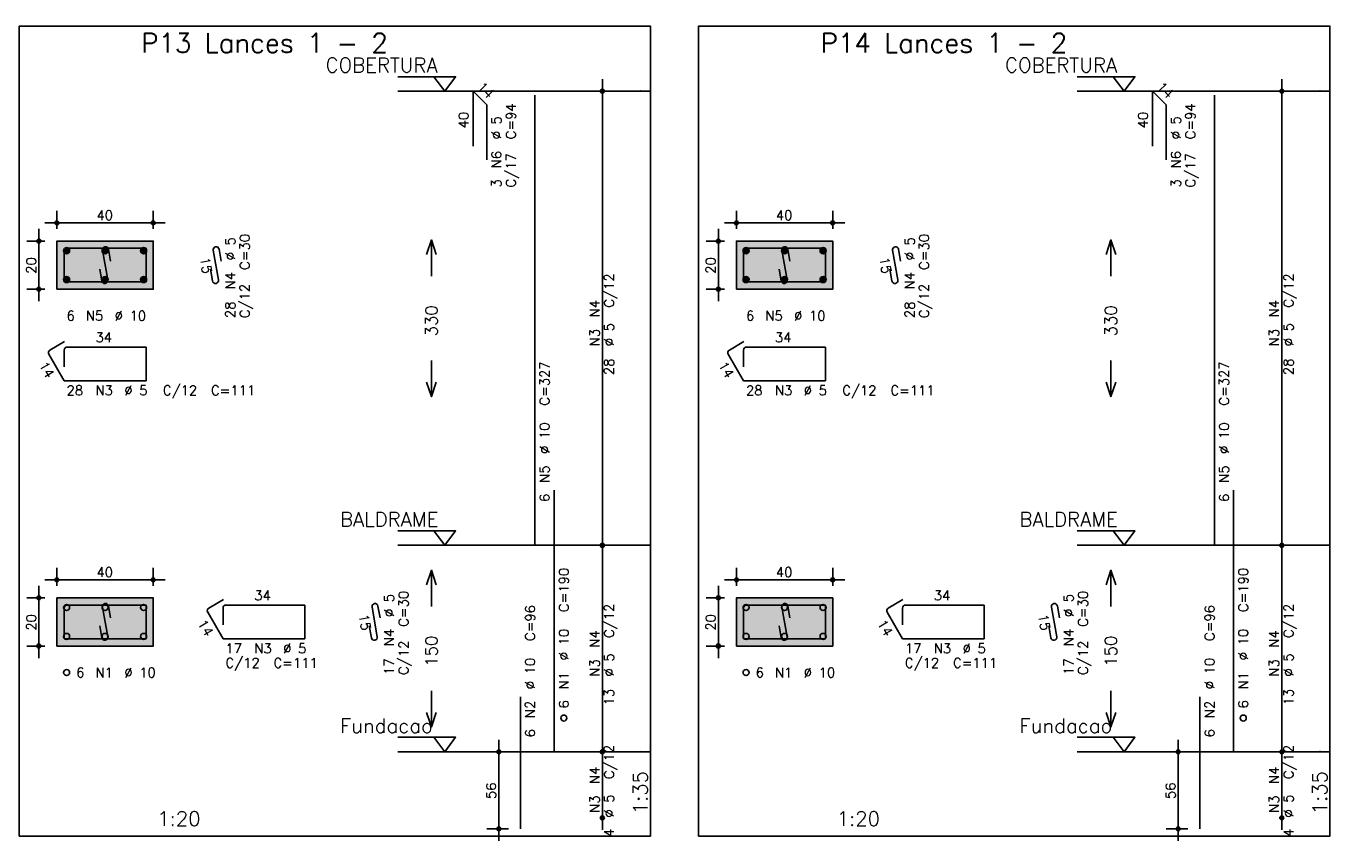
# Model space of a CAD drawing. Extents: x 0 to 84.1, y 0 to 59.4.
# Tile 6 of 9: x 31.4 to 58.5, y 21.2 to 38.2. Entities that reach past the tile are written whole.
import ezdxf

# ---------------------------------------------------------------- set-up
doc = ezdxf.new("R2010")
doc.units = 0
doc.header["$MEASUREMENT"] = 0
doc.linetypes.add('ESTILO_TQS_0002', pattern=[0.4, 0.1, -0.3])
for name, color, linetype in [('1', 1, 'CONTINUOUS'), ('2', 2, 'CONTINUOUS'), ('3', 3, 'CONTINUOUS'), ('4', 4, 'CONTINUOUS'), ('6', 6, 'CONTINUOUS'), ('7', 7, 'CONTINUOUS'), ('9', 9, 'CONTINUOUS')]:
    doc.layers.add(name, color=color, linetype=linetype)
doc.styles.get("Standard").update_dxf_attribs({"font": 'ROMANS.SHX'})

msp = doc.modelspace()

# ---------------------------------------------------------------- linework, layer by layer
at = {"layer": '1', "linetype": 'Continuous'}
for points in [[(31.23, 21.34275), (44.345, 21.34275), (44.345, 38.157036), (31.23, 38.157036), (31.23, 21.34275)], [(45.345, 21.34275), (58.46, 21.34275), (58.46, 38.157036), (45.345, 38.157036), (45.345, 21.34275)], [(39.095, 37.107036), (40.295, 37.107036), (40.07, 36.807036), (39.845, 37.107036)], [(53.21, 37.107036), (54.41, 37.107036), (54.185, 36.807036), (53.96, 37.107036)], [(44.345, 36.807036), (39.095, 36.807036)], [(58.46, 36.807036), (53.21, 36.807036)], [(39.095, 27.678464), (40.295, 27.678464), (40.07, 27.378464), (39.845, 27.678464)], [(53.21, 27.678464), (54.41, 27.678464), (54.185, 27.378464), (53.96, 27.678464)], [(44.345, 27.378464), (39.095, 27.378464)], [(58.46, 27.378464), (53.21, 27.378464)], [(39.095, 23.39275), (40.295, 23.39275), (40.07, 23.09275), (39.845, 23.39275)], [(53.21, 23.39275), (54.41, 23.39275), (54.185, 23.09275), (53.96, 23.39275)], [(44.345, 23.09275), (39.095, 23.09275)], [(58.46, 23.09275), (53.21, 23.09275)]]:
    msp.add_lwpolyline(points, dxfattribs=at)
at = {"layer": '1', "linetype": 'ESTILO_TQS_0002'}
for points in [[(32.015, 32.69525), (34.015, 32.69525), (34.015, 33.69525), (32.015, 33.69525), (32.015, 32.69525)], [(46.13, 32.69525), (48.13, 32.69525), (48.13, 33.69525), (46.13, 33.69525), (46.13, 32.69525)], [(32.015, 25.288107), (34.015, 25.288107), (34.015, 26.288107), (32.015, 26.288107), (32.015, 25.288107)], [(46.13, 25.288107), (48.13, 25.288107), (48.13, 26.288107), (46.13, 26.288107), (46.13, 25.288107)]]:
    msp.add_lwpolyline(points, dxfattribs=at)
at = {"layer": '2', "linetype": 'Continuous'}
for p, q in [((43.345, 27.128464), (43.345, 37.057036)), ((57.46, 27.128464), (57.46, 37.057036)), ((43.345, 36.807036), (43.345, 36.807036)), ((57.46, 36.807036), (57.46, 36.807036)), ((32.015, 33.94525), (32.015, 34.32025)), ((34.015, 33.94525), (34.015, 34.32025)), ((46.13, 33.94525), (46.13, 34.32025)), ((48.13, 33.94525), (48.13, 34.32025)), ((31.64, 32.44525), (31.64, 33.94525)), ((31.765, 34.07025), (34.265, 34.07025)), ((45.755, 32.44525), (45.755, 33.94525)), ((45.88, 34.07025), (48.38, 34.07025)), ((31.765, 33.69525), (31.39, 33.69525)), ((32.015, 33.69525), (32.015, 33.69525)), ((32.015, 33.69525), (32.015, 33.69525)), ((34.015, 33.69525), (34.015, 33.69525)), ((45.88, 33.69525), (45.505, 33.69525)), ((46.13, 33.69525), (46.13, 33.69525)), ((46.13, 33.69525), (46.13, 33.69525)), ((48.13, 33.69525), (48.13, 33.69525)), ((31.765, 32.69525), (31.39, 32.69525)), ((32.015, 32.69525), (32.015, 32.69525)), ((45.88, 32.69525), (45.505, 32.69525)), ((46.13, 32.69525), (46.13, 32.69525)), ((43.345, 22.84275), (43.345, 27.628464)), ((43.345, 27.378464), (43.345, 27.378464)), ((43.345, 27.378464), (43.345, 27.378464)), ((57.46, 22.84275), (57.46, 27.628464)), ((57.46, 27.378464), (57.46, 27.378464)), ((57.46, 27.378464), (57.46, 27.378464)), ((32.015, 26.538107), (32.015, 26.913107)), ((34.015, 26.538107), (34.015, 26.913107)), ((46.13, 26.538107), (46.13, 26.913107)), ((48.13, 26.538107), (48.13, 26.913107)), ((31.765, 26.663107), (34.265, 26.663107)), ((45.88, 26.663107), (48.38, 26.663107)), ((31.765, 26.288107), (31.39, 26.288107)), ((31.64, 25.038107), (31.64, 26.538107)), ((32.015, 26.288107), (32.015, 26.288107)), ((32.015, 26.288107), (32.015, 26.288107)), ((34.015, 26.288107), (34.015, 26.288107)), ((45.88, 26.288107), (45.505, 26.288107)), ((45.755, 25.038107), (45.755, 26.538107)), ((46.13, 26.288107), (46.13, 26.288107)), ((46.13, 26.288107), (46.13, 26.288107)), ((48.13, 26.288107), (48.13, 26.288107)), ((31.765, 25.288107), (31.39, 25.288107)), ((32.015, 25.288107), (32.015, 25.288107)), ((45.88, 25.288107), (45.505, 25.288107)), ((46.13, 25.288107), (46.13, 25.288107)), ((41.195, 21.24275), (41.195, 23.34275)), ((43.345, 21.471321), (43.345, 23.34275)), ((55.31, 21.24275), (55.31, 23.34275)), ((57.46, 21.471321), (57.46, 23.34275)), ((41.395, 23.09275), (40.945, 23.09275)), ((41.645, 23.09275), (41.645, 23.09275)), ((43.345, 23.09275), (43.345, 23.09275)), ((43.345, 23.09275), (43.345, 23.09275)), ((55.51, 23.09275), (55.06, 23.09275)), ((55.76, 23.09275), (55.76, 23.09275)), ((57.46, 23.09275), (57.46, 23.09275)), ((57.46, 23.09275), (57.46, 23.09275)), ((43.345, 21.721321), (43.345, 21.721321)), ((57.46, 21.721321), (57.46, 21.721321)), ((41.395, 21.49275), (40.945, 21.49275)), ((41.645, 21.49275), (41.645, 21.49275)), ((55.51, 21.49275), (55.06, 21.49275)), ((55.76, 21.49275), (55.76, 21.49275))]:
    msp.add_line(p, q, dxfattribs=at)
for points in [[(32.015, 32.69525), (34.015, 32.69525), (34.015, 33.69525), (32.015, 33.69525), (32.015, 32.69525)], [(39.695, 33.41775), (39.795, 33.71775), (39.895, 33.41775)], [(39.795, 32.96775), (39.795, 33.71775)], [(46.13, 32.69525), (48.13, 32.69525), (48.13, 33.69525), (46.13, 33.69525), (46.13, 32.69525)], [(53.81, 33.41775), (53.91, 33.71775), (54.01, 33.41775)], [(53.91, 32.96775), (53.91, 33.71775)], [(39.795, 31.21775), (39.795, 30.46775)], [(53.91, 31.21775), (53.91, 30.46775)], [(39.695, 30.76775), (39.795, 30.46775), (39.895, 30.76775)], [(53.81, 30.76775), (53.91, 30.46775), (54.01, 30.76775)], [(39.695, 26.560607), (39.795, 26.860607), (39.895, 26.560607)], [(39.795, 26.110607), (39.795, 26.860607)], [(53.81, 26.560607), (53.91, 26.860607), (54.01, 26.560607)], [(53.91, 26.110607), (53.91, 26.860607)], [(32.015, 25.288107), (34.015, 25.288107), (34.015, 26.288107), (32.015, 26.288107), (32.015, 25.288107)], [(46.13, 25.288107), (48.13, 25.288107), (48.13, 26.288107), (46.13, 26.288107), (46.13, 25.288107)], [(39.795, 24.360607), (39.795, 23.610607)], [(53.91, 24.360607), (53.91, 23.610607)], [(39.695, 23.910607), (39.795, 23.610607), (39.895, 23.910607)], [(53.81, 23.910607), (53.91, 23.610607), (54.01, 23.910607)]]:
    msp.add_lwpolyline(points, dxfattribs=at)
for centre, radius in [((43.345, 36.807036), 0.041625), ((57.46, 36.807036), 0.041625), ((43.345, 36.807036), 0.02075), ((57.46, 36.807036), 0.02075), ((32.015, 34.07025), 0.04), ((32.015, 34.07025), 0.02), ((34.015, 34.07025), 0.04), ((34.015, 34.07025), 0.02), ((46.13, 34.07025), 0.04), ((46.13, 34.07025), 0.02), ((48.13, 34.07025), 0.04), ((48.13, 34.07025), 0.02), ((31.64, 33.69525), 0.04), ((31.64, 33.69525), 0.02), ((45.755, 33.69525), 0.04), ((45.755, 33.69525), 0.02), ((31.64, 32.69525), 0.04), ((31.64, 32.69525), 0.02), ((45.755, 32.69525), 0.04), ((45.755, 32.69525), 0.02), ((43.345, 27.378464), 0.041625), ((43.345, 27.378464), 0.041625), ((43.345, 27.378464), 0.02075), ((43.345, 27.378464), 0.02075), ((57.46, 27.378464), 0.041625), ((57.46, 27.378464), 0.041625), ((57.46, 27.378464), 0.02075), ((57.46, 27.378464), 0.02075), ((32.015, 26.663107), 0.04), ((32.015, 26.663107), 0.02), ((34.015, 26.663107), 0.04), ((34.015, 26.663107), 0.02), ((46.13, 26.663107), 0.04), ((46.13, 26.663107), 0.02), ((48.13, 26.663107), 0.04), ((48.13, 26.663107), 0.02), ((31.64, 26.288107), 0.04), ((31.64, 26.288107), 0.02), ((45.755, 26.288107), 0.04), ((45.755, 26.288107), 0.02), ((31.64, 25.288107), 0.04), ((31.64, 25.288107), 0.02), ((45.755, 25.288107), 0.04), ((45.755, 25.288107), 0.02), ((41.195, 23.09275), 0.04), ((41.195, 23.09275), 0.02), ((43.345, 23.09275), 0.041625), ((43.345, 23.09275), 0.041625), ((43.345, 23.09275), 0.02075), ((43.345, 23.09275), 0.02075), ((55.31, 23.09275), 0.04), ((55.31, 23.09275), 0.02), ((57.46, 23.09275), 0.041625), ((57.46, 23.09275), 0.041625), ((57.46, 23.09275), 0.02075), ((57.46, 23.09275), 0.02075), ((43.345, 21.721321), 0.041625), ((43.345, 21.721321), 0.02075), ((57.46, 21.721321), 0.041625), ((57.46, 21.721321), 0.02075), ((41.195, 21.49275), 0.04), ((41.195, 21.49275), 0.02), ((55.31, 21.49275), 0.04), ((55.31, 21.49275), 0.02)]:
    msp.add_circle(centre, radius, dxfattribs=at)
at = {"layer": '3', "linetype": 'Continuous'}
for p, q in [((32.153156, 33.486439), (32.22381, 33.557093)), ((32.153165, 33.504125), (32.206181, 33.557142)), ((32.156831, 33.472437), (32.237838, 33.553443)), ((32.162882, 33.460809), (32.249471, 33.547399)), ((32.170828, 33.451078), (32.259208, 33.539458)), ((32.180562, 33.443134), (32.267159, 33.529732)), ((32.192198, 33.437093), (32.273158, 33.518053)), ((32.206173, 33.43339), (32.276893, 33.50411)), ((32.223878, 33.433417), (32.276897, 33.486437)), ((32.953156, 33.486439), (33.02381, 33.557093)), ((32.953165, 33.504125), (33.006181, 33.557142)), ((32.956831, 33.472437), (33.037838, 33.553443)), ((32.962882, 33.460809), (33.049471, 33.547399)), ((32.970828, 33.451078), (33.059208, 33.539458)), ((32.980562, 33.443134), (33.067159, 33.529732)), ((32.992198, 33.437093), (33.073158, 33.518053)), ((33.006173, 33.43339), (33.076893, 33.50411)), ((33.023878, 33.433417), (33.076897, 33.486437)), ((33.753156, 33.486439), (33.82381, 33.557093)), ((33.753165, 33.504125), (33.806181, 33.557142)), ((33.756831, 33.472437), (33.837838, 33.553443)), ((33.762882, 33.460809), (33.849471, 33.547399)), ((33.770828, 33.451078), (33.859208, 33.539458)), ((33.780562, 33.443134), (33.867159, 33.529732)), ((33.792198, 33.437093), (33.873158, 33.518053)), ((33.806173, 33.43339), (33.876893, 33.50411)), ((33.823878, 33.433417), (33.876897, 33.486437)), ((46.268156, 33.486439), (46.33881, 33.557093)), ((46.268165, 33.504125), (46.321181, 33.557142)), ((46.271831, 33.472437), (46.352838, 33.553443)), ((46.277882, 33.460809), (46.364471, 33.547399)), ((46.285828, 33.451078), (46.374208, 33.539458)), ((46.295562, 33.443134), (46.382159, 33.529732)), ((46.307198, 33.437093), (46.388158, 33.518053)), ((46.321173, 33.43339), (46.391893, 33.50411)), ((46.338878, 33.433417), (46.391897, 33.486437)), ((47.068156, 33.486439), (47.13881, 33.557093)), ((47.068165, 33.504125), (47.121181, 33.557142)), ((47.071831, 33.472437), (47.152838, 33.553443)), ((47.077882, 33.460809), (47.164471, 33.547399)), ((47.085828, 33.451078), (47.174208, 33.539458)), ((47.095562, 33.443134), (47.182159, 33.529732)), ((47.107198, 33.437093), (47.188158, 33.518053)), ((47.121173, 33.43339), (47.191893, 33.50411)), ((47.138878, 33.433417), (47.191897, 33.486437)), ((47.868156, 33.486439), (47.93881, 33.557093)), ((47.868165, 33.504125), (47.921181, 33.557142)), ((47.871831, 33.472437), (47.952838, 33.553443)), ((47.877882, 33.460809), (47.964471, 33.547399)), ((47.885828, 33.451078), (47.974208, 33.539458)), ((47.895562, 33.443134), (47.982159, 33.529732)), ((47.907198, 33.437093), (47.988158, 33.518053)), ((47.921173, 33.43339), (47.991893, 33.50411)), ((47.938878, 33.433417), (47.991897, 33.486437)), ((32.153156, 32.886439), (32.22381, 32.957093)), ((32.153165, 32.904125), (32.206181, 32.957142)), ((32.156831, 32.872437), (32.237838, 32.953443)), ((32.162882, 32.860809), (32.249471, 32.947399)), ((32.170828, 32.851078), (32.259208, 32.939458)), ((32.180562, 32.843134), (32.267159, 32.929732)), ((32.192198, 32.837093), (32.273158, 32.918053)), ((32.206173, 32.83339), (32.276893, 32.90411)), ((32.223878, 32.833417), (32.276897, 32.886437)), ((32.953156, 32.886439), (33.02381, 32.957093)), ((32.953165, 32.904125), (33.006181, 32.957142)), ((32.956831, 32.872437), (33.037838, 32.953443)), ((32.962882, 32.860809), (33.049471, 32.947399)), ((32.970828, 32.851078), (33.059208, 32.939458)), ((32.980562, 32.843134), (33.067159, 32.929732)), ((32.992198, 32.837093), (33.073158, 32.918053)), ((33.006173, 32.83339), (33.076893, 32.90411)), ((33.023878, 32.833417), (33.076897, 32.886437)), ((33.753156, 32.886439), (33.82381, 32.957093)), ((33.753165, 32.904125), (33.806181, 32.957142)), ((33.756831, 32.872437), (33.837838, 32.953443)), ((33.762882, 32.860809), (33.849471, 32.947399)), ((33.770828, 32.851078), (33.859208, 32.939458)), ((33.780562, 32.843134), (33.867159, 32.929732)), ((33.792198, 32.837093), (33.873158, 32.918053)), ((33.806173, 32.83339), (33.876893, 32.90411)), ((33.823878, 32.833417), (33.876897, 32.886437)), ((46.268156, 32.886439), (46.33881, 32.957093)), ((46.268165, 32.904125), (46.321181, 32.957142)), ((46.271831, 32.872437), (46.352838, 32.953443)), ((46.277882, 32.860809), (46.364471, 32.947399)), ((46.285828, 32.851078), (46.374208, 32.939458)), ((46.295562, 32.843134), (46.382159, 32.929732)), ((46.307198, 32.837093), (46.388158, 32.918053)), ((46.321173, 32.83339), (46.391893, 32.90411)), ((46.338878, 32.833417), (46.391897, 32.886437)), ((47.068156, 32.886439), (47.13881, 32.957093)), ((47.068165, 32.904125), (47.121181, 32.957142)), ((47.071831, 32.872437), (47.152838, 32.953443)), ((47.077882, 32.860809), (47.164471, 32.947399)), ((47.085828, 32.851078), (47.174208, 32.939458)), ((47.095562, 32.843134), (47.182159, 32.929732)), ((47.107198, 32.837093), (47.188158, 32.918053)), ((47.121173, 32.83339), (47.191893, 32.90411)), ((47.138878, 32.833417), (47.191897, 32.886437)), ((47.868156, 32.886439), (47.93881, 32.957093)), ((47.868165, 32.904125), (47.921181, 32.957142)), ((47.871831, 32.872437), (47.952838, 32.953443)), ((47.877882, 32.860809), (47.964471, 32.947399)), ((47.885828, 32.851078), (47.974208, 32.939458)), ((47.895562, 32.843134), (47.982159, 32.929732)), ((47.907198, 32.837093), (47.988158, 32.918053)), ((47.921173, 32.83339), (47.991893, 32.90411)), ((47.938878, 32.833417), (47.991897, 32.886437))]:
    msp.add_line(p, q, dxfattribs=at)
for centre in [(32.215, 33.49525), (33.015, 33.49525), (33.815, 33.49525), (46.33, 33.49525), (47.13, 33.49525), (47.93, 33.49525), (32.215, 32.89525), (33.015, 32.89525), (33.815, 32.89525), (46.33, 32.89525), (47.13, 32.89525), (47.93, 32.89525), (32.215, 26.088107), (33.015, 26.088107), (33.815, 26.088107), (46.33, 26.088107), (47.13, 26.088107), (47.93, 26.088107), (32.215, 25.488107), (33.015, 25.488107), (33.815, 25.488107), (46.33, 25.488107), (47.13, 25.488107), (47.93, 25.488107), (32.215, 24.738107), (46.33, 24.738107), (42.545, 23.79275), (56.66, 23.79275)]:
    msp.add_circle(centre, 0.0625, dxfattribs=at)
at = {"layer": '4', "linetype": 'Continuous'}
for p, q in [((32.165, 33.48275), (32.165, 32.84525)), ((32.165, 33.48275), (32.165, 33.13275)), ((32.5775, 33.54525), (32.2275, 33.54525)), ((33.865, 33.54525), (32.2275, 33.54525)), ((32.960065, 33.502884), (33.069935, 32.887616)), ((33.127067, 33.278751), (33.083119, 33.524857)), ((33.865, 32.84525), (33.865, 33.54525)), ((46.28, 33.48275), (46.28, 32.84525)), ((46.28, 33.48275), (46.28, 33.13275)), ((46.6925, 33.54525), (46.3425, 33.54525)), ((47.98, 33.54525), (46.3425, 33.54525)), ((47.075065, 33.502884), (47.184935, 32.887616)), ((47.242067, 33.278751), (47.198119, 33.524857)), ((47.98, 32.84525), (47.98, 33.54525)), ((32.946881, 32.865643), (32.902933, 33.111749)), ((47.061881, 32.865643), (47.017933, 33.111749)), ((32.165, 32.84525), (33.865, 32.84525)), ((46.28, 32.84525), (47.98, 32.84525)), ((32.165, 26.075607), (32.165, 25.438107)), ((32.165, 26.075607), (32.165, 25.725607)), ((32.5775, 26.138107), (32.2275, 26.138107)), ((33.865, 26.138107), (32.2275, 26.138107)), ((32.960065, 26.095741), (33.069935, 25.480474)), ((33.127067, 25.871608), (33.083119, 26.117715)), ((33.865, 25.438107), (33.865, 26.138107)), ((46.28, 26.075607), (46.28, 25.438107)), ((46.28, 26.075607), (46.28, 25.725607)), ((46.6925, 26.138107), (46.3425, 26.138107)), ((47.98, 26.138107), (46.3425, 26.138107)), ((47.075065, 26.095741), (47.184935, 25.480474)), ((47.242067, 25.871608), (47.198119, 26.117715)), ((47.98, 25.438107), (47.98, 26.138107)), ((32.946881, 25.4585), (32.902933, 25.704607)), ((47.061881, 25.4585), (47.017933, 25.704607)), ((32.165, 25.438107), (33.865, 25.438107)), ((46.28, 25.438107), (47.98, 25.438107))]:
    msp.add_line(p, q, dxfattribs=at)
for centre, start, end in [((32.2275, 33.48275), 90, 180), ((32.2275, 33.48275), 90, 180), ((33.021592, 33.513871), 10.124672, 190.124672), ((46.3425, 33.48275), 90, 180), ((46.3425, 33.48275), 90, 180), ((47.136592, 33.513871), 10.124672, 190.124672), ((33.008408, 32.876629), 190.124672, 10.124672), ((47.123408, 32.876629), 190.124672, 10.124672), ((32.2275, 26.075607), 90, 180), ((32.2275, 26.075607), 90, 180), ((33.021592, 26.106728), 10.124672, 190.124672), ((46.3425, 26.075607), 90, 180), ((46.3425, 26.075607), 90, 180), ((47.136592, 26.106728), 10.124672, 190.124672), ((33.008408, 25.469487), 190.124672, 10.124672), ((47.123408, 25.469487), 190.124672, 10.124672)]:
    msp.add_arc(centre, 0.0625, start, end, dxfattribs=at)
at = {"layer": '6', "linetype": 'Continuous'}
for p, q in [((40.66216, 35.664179), (40.66216, 36.807036)), ((40.66216, 36.807036), (40.945003, 36.524193)), ((41.945, 27.378464), (41.945, 36.721321)), ((54.77716, 35.664179), (54.77716, 36.807036)), ((54.77716, 36.807036), (55.060003, 36.524193)), ((56.06, 27.378464), (56.06, 36.721321)), ((40.945003, 36.524193), (40.945003, 35.381336)), ((55.060003, 36.524193), (55.060003, 35.381336)), ((35.260065, 33.502884), (35.369935, 32.887616)), ((35.427067, 33.278751), (35.383119, 33.524857)), ((49.375065, 33.502884), (49.484935, 32.887616)), ((49.542067, 33.278751), (49.498119, 33.524857)), ((35.246881, 32.865643), (35.202933, 33.111749)), ((49.361881, 32.865643), (49.317933, 33.111749)), ((32.172235, 31.607718), (31.869127, 31.432718)), ((32.165, 31.43275), (32.165, 31.08275)), ((33.865, 31.49525), (32.2275, 31.49525)), ((33.865, 30.79525), (33.865, 31.49525)), ((46.287235, 31.607718), (45.984127, 31.432718)), ((46.28, 31.43275), (46.28, 31.08275)), ((47.98, 31.49525), (46.3425, 31.49525)), ((47.98, 30.79525), (47.98, 31.49525)), ((31.84625, 31.347341), (32.165, 30.79525)), ((45.96125, 31.347341), (46.28, 30.79525)), ((32.165, 30.79525), (33.865, 30.79525)), ((46.28, 30.79525), (47.98, 30.79525)), ((42.345, 23.09275), (42.345, 28.521321)), ((56.46, 23.09275), (56.46, 28.521321)), ((35.472235, 26.250575), (35.169127, 26.075575)), ((35.465, 26.075607), (35.465, 25.725607)), ((37.165, 26.138107), (35.5275, 26.138107)), ((37.165, 25.438107), (37.165, 26.138107)), ((38.560065, 26.095741), (38.669935, 25.480474)), ((38.727067, 25.871608), (38.683119, 26.117715)), ((49.587235, 26.250575), (49.284127, 26.075575)), ((49.58, 26.075607), (49.58, 25.725607)), ((51.28, 26.138107), (49.6425, 26.138107)), ((51.28, 25.438107), (51.28, 26.138107)), ((52.675065, 26.095741), (52.784935, 25.480474)), ((52.842067, 25.871608), (52.798119, 26.117715)), ((35.14625, 25.990198), (35.465, 25.438107)), ((49.26125, 25.990198), (49.58, 25.438107)), ((38.546881, 25.4585), (38.502933, 25.704607)), ((52.661881, 25.4585), (52.617933, 25.704607)), ((35.465, 25.438107), (37.165, 25.438107)), ((49.58, 25.438107), (51.28, 25.438107)), ((41.645, 21.49275), (41.645, 24.235607)), ((55.76, 21.49275), (55.76, 24.235607))]:
    msp.add_line(p, q, dxfattribs=at)
for centre, start, end in [((35.321592, 33.513871), 10.124672, 190.124672), ((49.436592, 33.513871), 10.124672, 190.124672), ((35.308408, 32.876629), 190.124672, 10.124672), ((49.423408, 32.876629), 190.124672, 10.124672), ((31.900377, 31.378591), 120, 210), ((32.2275, 31.43275), 90, 180), ((46.015377, 31.378591), 120, 210), ((46.3425, 31.43275), 90, 180), ((35.200377, 26.021448), 120, 210), ((35.5275, 26.075607), 90, 180), ((38.621592, 26.106728), 10.124672, 190.124672), ((49.315377, 26.021448), 120, 210), ((49.6425, 26.075607), 90, 180), ((52.736592, 26.106728), 10.124672, 190.124672), ((38.608408, 25.469487), 190.124672, 10.124672), ((52.723408, 25.469487), 190.124672, 10.124672)]:
    msp.add_arc(centre, 0.0625, start, end, dxfattribs=at)
at = {"layer": '9', "linetype": 'Continuous'}
for points in [[(32.015, 32.69525), (34.015, 32.69525), (34.015, 33.69525)], [(32.015, 32.69525), (34.015, 33.69525), (32.015, 33.69525)], [(32.015, 32.69525), (32.015, 33.69525), (32.015, 32.69525)], [(46.13, 32.69525), (48.13, 32.69525), (48.13, 33.69525)], [(46.13, 32.69525), (48.13, 33.69525), (46.13, 33.69525)], [(46.13, 32.69525), (46.13, 33.69525), (46.13, 32.69525)], [(32.015, 25.288107), (34.015, 25.288107), (34.015, 26.288107)], [(32.015, 25.288107), (34.015, 26.288107), (32.015, 26.288107)], [(32.015, 25.288107), (32.015, 26.288107), (32.015, 25.288107)], [(46.13, 25.288107), (48.13, 25.288107), (48.13, 26.288107)], [(46.13, 25.288107), (48.13, 26.288107), (46.13, 26.288107)], [(46.13, 25.288107), (46.13, 26.288107), (46.13, 25.288107)]]:
    msp.add_solid(points, dxfattribs=at)

# ---------------------------------------------------------------- texts
at = {"layer": '1', "linetype": 'Continuous'}
for s, p in [('COBERTURA', (37.595, 37.197036)), ('COBERTURA', (51.71, 37.197036)), ('BALDRAME', (37.895, 27.768464)), ('BALDRAME', (52.01, 27.768464)), ('Fundacao', (37.895, 23.48275)), ('Fundacao', (52.01, 23.48275))]:
    msp.add_text(s, height=0.3, dxfattribs=at).set_placement(p)
at = {"layer": '2', "linetype": 'Continuous'}
for s, height, rotation, p in [('14', 0.2, 315, (40.732871, 36.877746)), ('14', 0.2, 315, (54.847871, 36.877746)), ('40', 0.2, 90, (40.56216, 36.035607)), ('C=94', 0.2, 90, (41.545, 35.807036)), ('40', 0.2, 90, (54.67716, 36.035607)), ('C=94', 0.2, 90, (55.66, 35.807036)), ('%%c 5', 0.2, 90, (41.245, 35.807036)), ('%%c 5', 0.2, 90, (55.36, 35.807036)), ('N6', 0.2, 90, (41.245, 35.207036)), ('N6', 0.2, 90, (55.36, 35.207036)), ('C/17', 0.2, 90, (41.545, 34.807036)), ('C/17', 0.2, 90, (55.66, 34.807036)), ('3', 0.2, 90, (41.245, 34.807036)), ('3', 0.2, 90, (55.36, 34.807036)), ('%%c 5', 0.2, 90, (35.715, 33.29525)), ('C=30', 0.2, 90, (36.015, 33.09525)), ('%%c 5', 0.2, 90, (49.83, 33.29525)), ('C=30', 0.2, 90, (50.13, 33.09525)), ('15', 0.2, 280.124672, (34.984514, 33.339398)), ('15', 0.2, 280.124672, (49.099514, 33.339398)), ('20', 0.2, 90, (31.58, 33.01525)), ('20', 0.2, 90, (45.695, 33.01525)), ('N4', 0.2, 90, (35.715, 32.69525)), ('C/12', 0.2, 90, (43.585, 32.31275)), ('N4', 0.2, 90, (49.83, 32.69525)), ('C/12', 0.2, 90, (57.7, 32.31275)), ('C/12', 0.2, 90, (36.015, 32.09525)), ('C/12', 0.2, 90, (50.13, 32.09525)), ('28', 0.2, 90, (35.715, 32.09525)), ('330', 0.25, 90, (39.92, 31.71775)), ('N4', 0.2, 90, (43.285, 32.11275)), ('28', 0.2, 90, (49.83, 32.09525)), ('330', 0.25, 90, (54.035, 31.71775)), ('N4', 0.2, 90, (57.4, 32.11275)), ('N3', 0.2, 90, (43.285, 31.51275)), ('%%c 5', 0.2, 90, (43.585, 31.51275)), ('N3', 0.2, 90, (57.4, 31.51275)), ('%%c 5', 0.2, 90, (57.7, 31.51275)), ('14', 0.2, 300, (31.630192, 31.121564)), ('28', 0.2, 90, (43.585, 30.91275)), ('14', 0.2, 300, (45.745192, 31.121564)), ('28', 0.2, 90, (57.7, 30.91275)), ('C=327', 0.2, 90, (42.245, 30.278464)), ('C=327', 0.2, 90, (56.36, 30.278464)), ('%%c 10', 0.2, 90, (42.245, 29.278464)), ('%%c 10', 0.2, 90, (56.36, 29.278464)), ('N5', 0.2, 90, (42.245, 28.678464)), ('N5', 0.2, 90, (56.36, 28.678464)), ('6', 0.2, 90, (42.245, 28.278464)), ('6', 0.2, 90, (56.36, 28.278464)), ('C=190', 0.2, 90, (42.645, 25.99275)), ('C=190', 0.2, 90, (56.76, 25.99275)), ('%%c 5', 0.2, 90, (39.015, 25.888107)), ('C=30', 0.2, 90, (39.315, 25.688107)), ('%%c 5', 0.2, 90, (53.13, 25.888107)), ('C=30', 0.2, 90, (53.43, 25.688107)), ('C=96', 0.2, 90, (41.945, 25.39275)), ('C/12', 0.2, 90, (43.585, 25.455607)), ('C=96', 0.2, 90, (56.06, 25.39275)), ('C/12', 0.2, 90, (57.7, 25.455607)), ('20', 0.2, 90, (31.58, 25.608107)), ('14', 0.2, 300, (34.930192, 25.764421)), ('15', 0.2, 280.124672, (38.284514, 25.932255)), ('20', 0.2, 90, (45.695, 25.608107)), ('14', 0.2, 300, (49.045192, 25.764421)), ('15', 0.2, 280.124672, (52.399514, 25.932255)), ('N4', 0.2, 90, (39.015, 25.288107)), ('%%c 10', 0.2, 90, (42.645, 24.99275)), ('N4', 0.2, 90, (43.285, 25.255607)), ('N4', 0.2, 90, (53.13, 25.288107)), ('%%c 10', 0.2, 90, (56.76, 24.99275)), ('N4', 0.2, 90, (57.4, 25.255607)), ('C/12', 0.2, 90, (39.315, 24.688107)), ('150', 0.25, 90, (39.92, 24.860607)), ('C/12', 0.2, 90, (53.43, 24.688107)), ('150', 0.25, 90, (54.035, 24.860607)), ('17', 0.2, 90, (39.015, 24.688107)), ('%%c 10', 0.2, 90, (41.945, 24.39275)), ('N3', 0.2, 90, (43.285, 24.655607)), ('%%c 5', 0.2, 90, (43.585, 24.655607)), ('17', 0.2, 90, (53.13, 24.688107)), ('%%c 10', 0.2, 90, (56.06, 24.39275)), ('N3', 0.2, 90, (57.4, 24.655607)), ('%%c 5', 0.2, 90, (57.7, 24.655607)), ('N1', 0.2, 90, (42.645, 24.39275)), ('N1', 0.2, 90, (56.76, 24.39275)), ('N2', 0.2, 90, (41.945, 23.79275)), ('6', 0.2, 90, (42.645, 23.99275)), ('13', 0.2, 90, (43.585, 24.055607)), ('N2', 0.2, 90, (56.06, 23.79275)), ('6', 0.2, 90, (56.76, 23.99275)), ('13', 0.2, 90, (57.7, 24.055607)), ('6', 0.2, 90, (41.945, 23.39275)), ('6', 0.2, 90, (56.06, 23.39275)), ('C/12', 0.2, 90, (43.585, 22.527036)), ('C/12', 0.2, 90, (57.7, 22.527036)), ('N4', 0.2, 90, (43.285, 22.427036)), ('N4', 0.2, 90, (57.4, 22.427036)), ('1:35', 0.3, 90, (44.285, 21.79275)), ('1:35', 0.3, 90, (58.4, 21.79275)), ('56', 0.2, 90, (41.135, 22.11275)), ('56', 0.2, 90, (55.25, 22.11275)), ('N3', 0.2, 90, (43.285, 21.827036)), ('%%c 5', 0.2, 90, (43.585, 21.727036)), ('N3', 0.2, 90, (57.4, 21.827036)), ('%%c 5', 0.2, 90, (57.7, 21.727036)), ('4', 0.2, 90, (43.585, 21.327036)), ('4', 0.2, 90, (57.7, 21.327036))]:
    msp.add_text(s, height=height, rotation=rotation, dxfattribs=at).set_placement(p)
for s, height, p in [('2', 0.01, (44.135, 36.807036)), ('2', 0.01, (58.25, 36.807036)), ('40', 0.2, (32.835, 34.13025)), ('40', 0.2, (46.95, 34.13025)), ('6', 0.2, (32.215, 32.04525)), ('N5', 0.2, (32.615, 32.04525)), ('%%c 10', 0.2, (33.215, 32.04525)), ('6', 0.2, (46.33, 32.04525)), ('N5', 0.2, (46.73, 32.04525)), ('%%c 10', 0.2, (47.33, 32.04525)), ('34', 0.2, (32.815, 31.59525)), ('34', 0.2, (46.93, 31.59525)), ('28', 0.2, (32.215, 30.49525)), ('N3', 0.2, (32.815, 30.49525)), ('%%c 5', 0.2, (33.415, 30.49525)), ('C/12', 0.2, (34.215, 30.49525)), ('C=111', 0.2, (35.215, 30.49525)), ('28', 0.2, (46.33, 30.49525)), ('N3', 0.2, (46.93, 30.49525)), ('%%c 5', 0.2, (47.53, 30.49525)), ('C/12', 0.2, (48.33, 30.49525)), ('C=111', 0.2, (49.33, 30.49525)), ('1', 0.01, (44.135, 27.378464)), ('1', 0.01, (58.25, 27.378464)), ('40', 0.2, (32.835, 26.723107)), ('40', 0.2, (46.95, 26.723107)), ('34', 0.2, (36.115, 26.238107)), ('34', 0.2, (50.23, 26.238107)), ('17', 0.2, (35.515, 25.138107)), ('N3', 0.2, (36.115, 25.138107)), ('%%c 5', 0.2, (36.715, 25.138107)), ('17', 0.2, (49.63, 25.138107)), ('N3', 0.2, (50.23, 25.138107)), ('%%c 5', 0.2, (50.83, 25.138107)), ('C/12', 0.2, (35.515, 24.838107)), ('C=111', 0.2, (36.515, 24.838107)), ('C/12', 0.2, (49.63, 24.838107)), ('C=111', 0.2, (50.63, 24.838107)), ('6', 0.2, (32.415, 24.638107)), ('N1', 0.2, (32.815, 24.638107)), ('%%c 10', 0.2, (33.415, 24.638107)), ('6', 0.2, (46.53, 24.638107)), ('N1', 0.2, (46.93, 24.638107)), ('%%c 10', 0.2, (47.53, 24.638107)), ('0', 0.01, (44.135, 23.09275)), ('0', 0.01, (58.25, 23.09275)), ('1:20', 0.3, (34.0975, 21.55275)), ('1:20', 0.3, (48.2125, 21.55275))]:
    msp.add_text(s, height=height, dxfattribs=at).set_placement(p)
at = {"layer": '7', "linetype": 'Continuous'}
for s, p in [('P13 Lances 1 - 2', (33.7625, 37.607036)), ('P14 Lances 1 - 2', (47.8775, 37.607036))]:
    msp.add_text(s, height=0.4, dxfattribs=at).set_placement(p)

doc.saveas('drawing.dxf')
